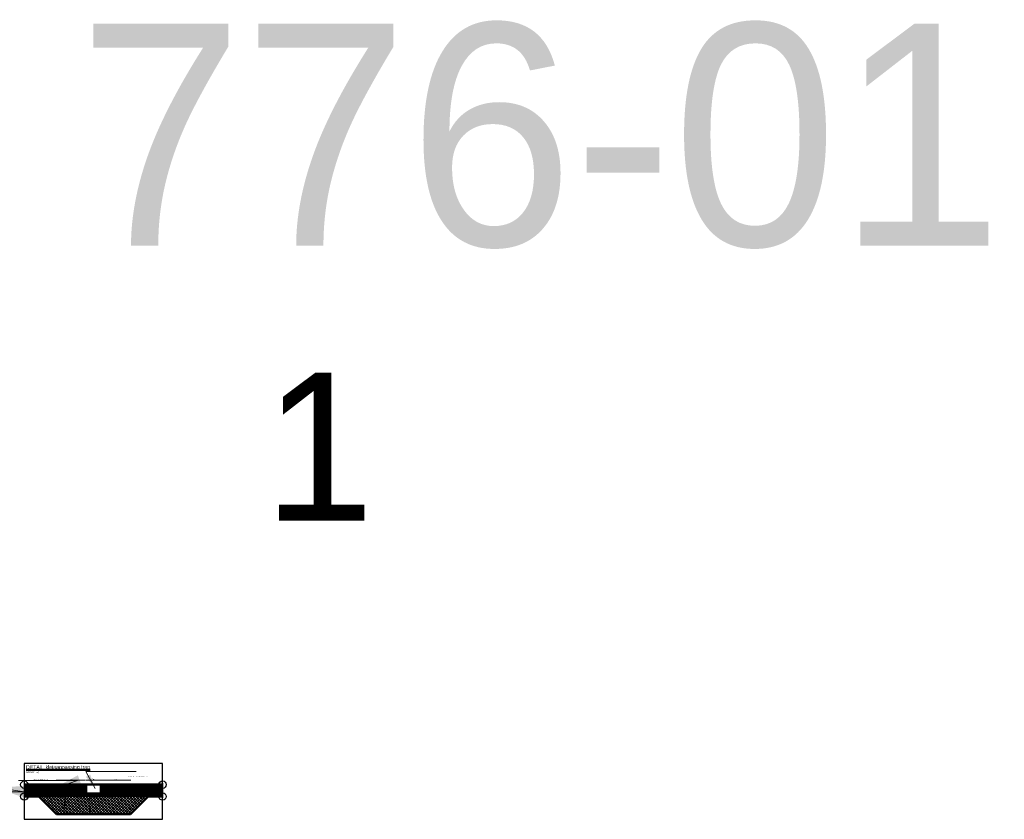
# Model space of a CAD drawing. Header units: metres. Extents: x 132 to 905, y -50 to 63.
# Tile 17 of 86: x 188 to 255, y 9 to 63. Entities that reach past the tile are written whole.
import ezdxf

# ---------------------------------------------------------------- set-up
doc = ezdxf.new("R2010")
doc.units = ezdxf.units.M
doc.header["$LTSCALE"] = 0.1
doc.layers.add('BS-bestaand-profiel', color=1, linetype='Continuous')
doc.layers.add('DP-NW-Maatvoering', color=7, linetype='Continuous')
for name, color, linetype, lineweight in [('DP-BS-arcering_klei', 253, 'Continuous', 0), ('DP-BS-profiel', 2, 'Continuous', 25), ('DP-NW-arcering_grond aanvullen', 2, 'Continuous', 25), ('DP-NW-arcering_grond ontgraven', 1, 'Continuous', 18), ('DP-NW-Profiel', 4, 'Continuous', 50), ('maatvoering-leadr', 7, 'Continuous', 30), ('Teksthoogte 5-0mm', 4, 'Continuous', 53), ('TL-2.5mm Tekst', 7, 'Continuous', 25), ('TL-5.0mm Tekst', 4, 'Continuous', 50)]:
    doc.layers.add(name, color=color, linetype=linetype, lineweight=lineweight)
doc.layers.add('TO-Viewport', color=152, linetype='Continuous', plot=False)
doc.styles.add('StagCAD', font='StagCAD.ttf')
doc.dimstyles.new('GM-maatvoering', dxfattribs={"dimtxt": 2.5, "dimasz": 2.5, "dimexe": 1, "dimexo": 0, "dimgap": 1, "dimtad": 1, "dimrnd": 0.001, "dimzin": 1, "dimdsep": 46, "dimtxsty": 'StagCAD', "dimcen": 0.09, "dimclrd": 1, "dimclre": 1, "dimclrt": 7, "dimazin": 0, "dimtfac": 1, "dimtix": 1, "dimtmove": 0, "dimatfit": 3, "dimfxl": 1, "dimfxlon": 1, "dimtvp": 0.83, "dimtolj": 1, "dimtzin": 0, "dimlwd": 15, "dimlwe": 15, "dimarcsym": 0})
doc.dimstyles.new('leader 1_20', dxfattribs={"dimscale": 0.02, "dimtxt": 2.5, "dimasz": 2, "dimexe": 0, "dimexo": 0, "dimgap": 1, "dimtad": 1, "dimrnd": 0.001, "dimzin": 1, "dimdsep": 46, "dimtxsty": 'StagCAD', "dimblk1": 'RAD_PIJL', "dimblk2": 'RAD_PIJL', "dimsah": 1, "dimcen": 0.09, "dimse1": 1, "dimse2": 1, "dimclrd": 1, "dimclre": 1, "dimclrt": 7, "dimazin": 0, "dimtfac": 1, "dimtix": 1, "dimtmove": 0, "dimatfit": 3, "dimfxl": 1, "dimtvp": 0.83, "dimtolj": 1, "dimtzin": 0, "dimlwd": 15, "dimarcsym": 0})

# ---------------------------------------------------------------- blocks, each defined once
blk = doc.blocks.new('dwptitel')
at = {"layer": 'TL-2.5mm Tekst', "style": 'StagCAD', "width": 0.96}
blk.add_attdef('SCHAAL', (0, 0), '', height=2.5, dxfattribs=at)
at = {"layer": 'TL-5.0mm Tekst', "style": 'StagCAD', "width": 0.96}
blk.add_attdef('OMSCHRIJVING', (0, 5.9), '', height=5, dxfattribs=at)
blk = doc.blocks.new('*D221')
at = {"layer": 'Defpoints', "color": 0, "transparency": 16777216}
for p in [(192.937, 11.773), (192.937, 11.467), (190.937, 9.467)]:
    blk.add_point(p, dxfattribs=at)
at = {"layer": 'DP-NW-Maatvoering', "color": 1, "lineweight": 15, "transparency": 16777216}
for p, q in [((190.937, 11.753), (190.937, 11.793)), ((190.987, 11.773), (192.887, 11.773)), ((192.937, 11.753), (192.937, 11.793))]:
    blk.add_line(p, q, dxfattribs=at)
at = {"layer": 'DP-NW-Maatvoering', "color": 1, "transparency": 16777216}
for points in [[(190.987, 11.781), (190.987, 11.765), (190.937, 11.773)], [(192.887, 11.781), (192.887, 11.765), (192.937, 11.773)]]:
    blk.add_solid(points, dxfattribs=at)
at = {"layer": 'DP-NW-Maatvoering', "color": 7, "transparency": 16777216, "insert": (191.937, 11.818), "char_height": 0.05, "attachment_point": 5, "style": 'StagCAD'}
blk.add_mtext('\\A1;2.00', dxfattribs=at)
blk = doc.blocks.new('*D222')
at = {"layer": 'Defpoints', "color": 0, "transparency": 16777216}
for p in [(192.937, 11.467), (193.937, 11.773), (193.937, 11.467)]:
    blk.add_point(p, dxfattribs=at)
at = {"layer": 'DP-NW-Maatvoering', "color": 1, "lineweight": 15, "transparency": 16777216}
for p, q in [((192.937, 11.753), (192.937, 11.793)), ((192.987, 11.773), (193.887, 11.773)), ((193.937, 11.753), (193.937, 11.793))]:
    blk.add_line(p, q, dxfattribs=at)
at = {"layer": 'DP-NW-Maatvoering', "color": 1, "transparency": 16777216}
for points in [[(192.987, 11.781), (192.987, 11.765), (192.937, 11.773)], [(193.887, 11.781), (193.887, 11.765), (193.937, 11.773)]]:
    blk.add_solid(points, dxfattribs=at)
at = {"layer": 'DP-NW-Maatvoering', "color": 7, "transparency": 16777216, "insert": (193.437, 11.826), "char_height": 0.05, "attachment_point": 5, "style": 'StagCAD'}
blk.add_mtext('\\A1;Trap', dxfattribs=at)
blk = doc.blocks.new('*D223')
at = {"layer": 'Defpoints', "color": 0, "transparency": 16777216}
for p in [(193.937, 11.467), (195.937, 11.773), (195.937, 9.467)]:
    blk.add_point(p, dxfattribs=at)
at = {"layer": 'DP-NW-Maatvoering', "color": 1, "lineweight": 15, "transparency": 16777216}
for p, q in [((193.937, 11.753), (193.937, 11.793)), ((193.987, 11.773), (195.887, 11.773)), ((195.937, 11.753), (195.937, 11.793))]:
    blk.add_line(p, q, dxfattribs=at)
at = {"layer": 'DP-NW-Maatvoering', "color": 1, "transparency": 16777216}
for points in [[(193.987, 11.781), (193.987, 11.765), (193.937, 11.773)], [(195.887, 11.781), (195.887, 11.765), (195.937, 11.773)]]:
    blk.add_solid(points, dxfattribs=at)
at = {"layer": 'DP-NW-Maatvoering', "color": 7, "transparency": 16777216, "insert": (194.937, 11.818), "char_height": 0.05, "attachment_point": 5, "style": 'StagCAD'}
blk.add_mtext('\\A1;2.00', dxfattribs=at)
blk = doc.blocks.new('*D224')
at = {"layer": 'Defpoints', "color": 0, "transparency": 16777216}
for p in [(190.937, 11.467), (191.498, 11.467), (190.937, 9.467)]:
    blk.add_point(p, dxfattribs=at)
at = {"layer": 'DP-NW-Maatvoering', "color": 1, "lineweight": 15, "transparency": 16777216}
for p, q in [((191.478, 11.467), (191.518, 11.467)), ((191.498, 9.517), (191.498, 11.417)), ((191.478, 9.467), (191.518, 9.467))]:
    blk.add_line(p, q, dxfattribs=at)
at = {"layer": 'DP-NW-Maatvoering', "color": 1, "transparency": 16777216}
for points in [[(191.49, 11.417), (191.506, 11.417), (191.498, 11.467)], [(191.49, 9.517), (191.506, 9.517), (191.498, 9.467)]]:
    blk.add_solid(points, dxfattribs=at)
at = {"layer": 'DP-NW-Maatvoering', "color": 7, "transparency": 16777216, "insert": (191.453, 10.467), "char_height": 0.05, "attachment_point": 5, "rotation": 90, "style": 'StagCAD'}
blk.add_mtext('\\A1;2.00', dxfattribs=at)
blk = doc.blocks.new('RAD_PIJL')
at = {"color": 1, "linetype": 'Continuous'}
blk.add_solid([(-2.828, -0.75), (-2.828, 0.75), (0, 0)], dxfattribs=at)
blk = doc.blocks.new('*D225')
at = {"layer": 'Defpoints', "color": 0, "transparency": 16777216}
for p in [(193.197, 10.867), (193.367, 10.867), (193.367, 9.467)]:
    blk.add_point(p, dxfattribs=at)
at = {"layer": 'DP-NW-Maatvoering', "color": 1, "lineweight": 15, "transparency": 16777216}
for p, q in [((193.217, 10.867), (193.177, 10.867)), ((193.197, 9.517), (193.197, 10.817)), ((193.217, 9.467), (193.177, 9.467))]:
    blk.add_line(p, q, dxfattribs=at)
at = {"layer": 'DP-NW-Maatvoering', "color": 1, "transparency": 16777216}
for points in [[(193.189, 10.817), (193.205, 10.817), (193.197, 10.867)], [(193.189, 9.517), (193.205, 9.517), (193.197, 9.467)]]:
    blk.add_solid(points, dxfattribs=at)
at = {"layer": 'DP-NW-Maatvoering', "color": 7, "transparency": 16777216, "insert": (193.15, 10.167), "char_height": 0.05, "attachment_point": 5, "rotation": 90, "style": 'StagCAD'}
blk.add_mtext('\\A1;{\\H1.083x;\\C0;>}1.40', dxfattribs=at)

msp = doc.modelspace()

# ---------------------------------------------------------------- hatches: boundary and pattern name
at = {"layer": 'DP-BS-arcering_klei', "lineweight": 0}
h = msp.add_hatch(dxfattribs=at)
h.set_pattern_fill('_USER', color=251, scale=2, angle=90, pattern_type=0)
h.set_pattern_definition([(90, (190.93713, 9.467474), (-0.04, 2e-18), [])])
h.paths.add_polyline_path([(197.137, 10.667), (198.106, 10.667), (198.106, 11.467), (193.937, 11.467), (193.937, 10.867), (192.937, 10.867), (192.937, 11.467), (188.768, 11.467), (188.768, 10.667), (189.737, 10.667)])
at = {"layer": 'DP-NW-arcering_grond aanvullen'}
h = msp.add_hatch(dxfattribs=at)
h.set_pattern_fill('_USER', color=2, scale=0.125, angle=45, style=0, pattern_type=0)
h.set_pattern_definition([(45, (1.07837, -2.5878), (-0.08838835, 0.08838835), [])])
h.paths.add_polyline_path([(188.937, 11.467), (190.937, 9.467), (195.937, 9.467), (197.937, 11.467), (193.937, 11.467), (193.937, 10.867), (192.937, 10.867), (192.937, 11.467)])
at = {"layer": 'DP-NW-arcering_grond ontgraven'}
h = msp.add_hatch(dxfattribs=at)
h.set_pattern_fill('_USER', color=1, scale=1.5, angle=135, style=0, pattern_type=0)
h.set_pattern_definition([(135, (190.93713, 9.46747), (-0.106066, -0.106066), [])])
h.paths.add_polyline_path([(188.937, 11.467), (190.937, 9.467), (195.937, 9.467), (197.937, 11.467), (193.937, 11.467), (193.937, 10.867), (192.937, 10.867), (192.937, 11.467)])

# ---------------------------------------------------------------- linework, layer by layer
at = {"layer": 'BS-bestaand-profiel'}
msp.add_line((189.737, 10.792), (197.137, 10.792), dxfattribs=at)
at = {"layer": 'DP-BS-profiel', "color": 1}
msp.add_lwpolyline([(197.137, 10.667), (189.737, 10.667)], dxfattribs=at)
at = {"layer": 'DP-NW-Profiel'}
for p, q in [((188.768, 11.467), (198.106, 11.467)), ((190.937, 9.467), (188.937, 11.467)), ((192.937, 11.467), (192.937, 10.867)), ((193.937, 11.467), (193.937, 10.867)), ((195.937, 9.467), (197.937, 11.467)), ((189.737, 10.667), (188.768, 10.667)), ((192.937, 10.867), (193.937, 10.867)), ((197.137, 10.667), (198.106, 10.667)), ((190.937, 9.467), (195.937, 9.467))]:
    msp.add_line(p, q, dxfattribs=at)
at = {"layer": 'TO-Viewport'}
for p, q in [((188.768, 11.565), (188.768, 10.565)), ((198.106, 11.565), (198.106, 10.565))]:
    msp.add_line(p, q, dxfattribs=at)
at = {"layer": 'TO-Viewport', "color": 251}
msp.add_lwpolyline([(188.768, 9.124), (198.106, 9.124), (198.106, 12.886), (188.768, 12.886), (188.768, 9.124)], dxfattribs=at)
for centre in [(188.768, 11.465), (198.106, 11.465), (188.768, 10.665), (198.106, 10.665)]:
    msp.add_circle(centre, 0.25, dxfattribs=at)

# ---------------------------------------------------------------- block references
at = {"layer": 'Teksthoogte 5-0mm'}
ref = msp.add_blockref('dwptitel', (188.882, 12.241), dxfattribs=dict(at, xscale=0.02499999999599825, yscale=0.02499999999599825, zscale=0.02499999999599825))
ref.add_attrib('OMSCHRIJVING', '%%uDETAIL kleiaanpassing trap', (188.882, 12.525), dxfattribs={"layer": 'TL-5.0mm Tekst', "height": 0.25, "style": 'StagCAD', "width": 0.96})
ref.add_attrib('SCHAAL', 'schaal 1:50', (188.882, 12.241), dxfattribs={"layer": 'TL-2.5mm Tekst', "height": 0.125, "style": 'StagCAD', "width": 0.96})

# ---------------------------------------------------------------- texts
at = {"style": 'StagCAD'}
msp.add_text('776-01', height=15, dxfattribs=at).set_placement((192.398, 47.847))
at = {"insert": (208.675, 29.278), "char_height": 10, "attachment_point": 8, "style": 'StagCAD'}
msp.add_mtext('\\A1;1', dxfattribs=at)

# ---------------------------------------------------------------- dimensions: what is measured, and where the dimension line sits
at = {"layer": 'DP-NW-Maatvoering'}
for base, p1, p2, override, picture, middle in [((192.937, 11.773), (190.937, 9.467), (192.937, 11.467), {"dimscale": 0, "dimtmove": 1}, '*D221', (191.937, 11.818)), ((195.937, 11.773), (193.937, 11.467), (195.937, 9.467), {"dimscale": 0, "dimtix": 1, "dimtofl": 1, "dimtmove": 1, "dimatfit": 3}, '*D223', (194.937, 11.818))]:
    dim = msp.add_linear_dim(base=base, p1=p1, p2=p2, dimstyle='GM-maatvoering', override=override, dxfattribs=at)
    dim.commit()
    dim.dimension.update_dxf_attribs({"geometry": picture, "text_midpoint": middle})
dim = msp.add_linear_dim(base=(191.498, 11.467), p1=(190.937, 9.467), p2=(190.937, 11.467), angle=90, dimstyle='GM-maatvoering', override={"dimscale": 0, "dimtmove": 1}, dxfattribs=at)
dim.commit()
dim.dimension.update_dxf_attribs({"geometry": '*D224', "text_midpoint": (191.453, 10.467)})
dim = msp.add_linear_dim(base=(193.937, 11.773), p1=(192.937, 11.467), p2=(193.937, 11.467), text='Trap', dimstyle='GM-maatvoering', override={"dimscale": 0, "dimtmove": 1}, dxfattribs=at)
dim.commit()
dim.dimension.update_dxf_attribs({"geometry": '*D222', "text_midpoint": (193.437, 11.826)})
dim = msp.add_linear_dim(base=(193.197, 10.867), p1=(193.367, 9.467), p2=(193.367, 10.867), angle=90, text='{\\H1.083x;\\C0;>}<>', dimstyle='GM-maatvoering', override={"dimscale": 0, "dimtmove": 1}, dxfattribs=at)
dim.commit()
dim.dimension.update_dxf_attribs({"geometry": '*D225', "text_midpoint": (193.15, 10.167)})

# ---------------------------------------------------------------- leaders
at = {"layer": 'DP-NW-Maatvoering', "annotation_type": 0, "has_hookline": 1}
for points, override, hookline_direction, text_width in [([(190.608, 11.126), (192.366, 11.742), (190.366, 11.742)], {"dimscale": 0, "dimgap": 1, "dimtad": 1}, 1, 0.99), ([(193.559, 11.207), (192.917, 12.341), (193.917, 12.341)], {"dimscale": 0, "dimtxt": 25, "dimasz": 1}, 0, 1.4)]:
    msp.add_leader(points, dimstyle='leader 1_20', override=override, dxfattribs=dict(at, hookline_direction=hookline_direction, text_width=text_width))
at = {"layer": 'maatvoering-leadr', "annotation_type": 0, "has_hookline": 1, "hookline_direction": 1, "text_width": 0.47}
msp.add_leader([(186.544, 11.322), (188.789, 10.977), (186.289, 10.977)], dimstyle='GM-maatvoering', override={"dimscale": 0, "dimgap": 1, "dimtad": 1}, dxfattribs=at)

# ---------------------------------------------------------------- next in the draw order: texts
at = {"layer": 'DP-NW-Maatvoering', "color": 7, "char_height": 0.05, "style": 'StagCAD', "bg_fill": 3, "box_fill_scale": 1.1, "bg_fill_color": 256, "bg_fill_transparency": 0}
for s, insert, attachment_point in [('\\A1;Inkassing t.b.v. prefab betonnen trap in talud', (195.76, 11.977), 7), ('\\A1;Ontgraven en aanvullen met klei', (190.343, 11.762), 9)]:
    msp.add_mtext(s, dxfattribs=dict(at, insert=insert, attachment_point=attachment_point))

doc.saveas('drawing.dxf')
